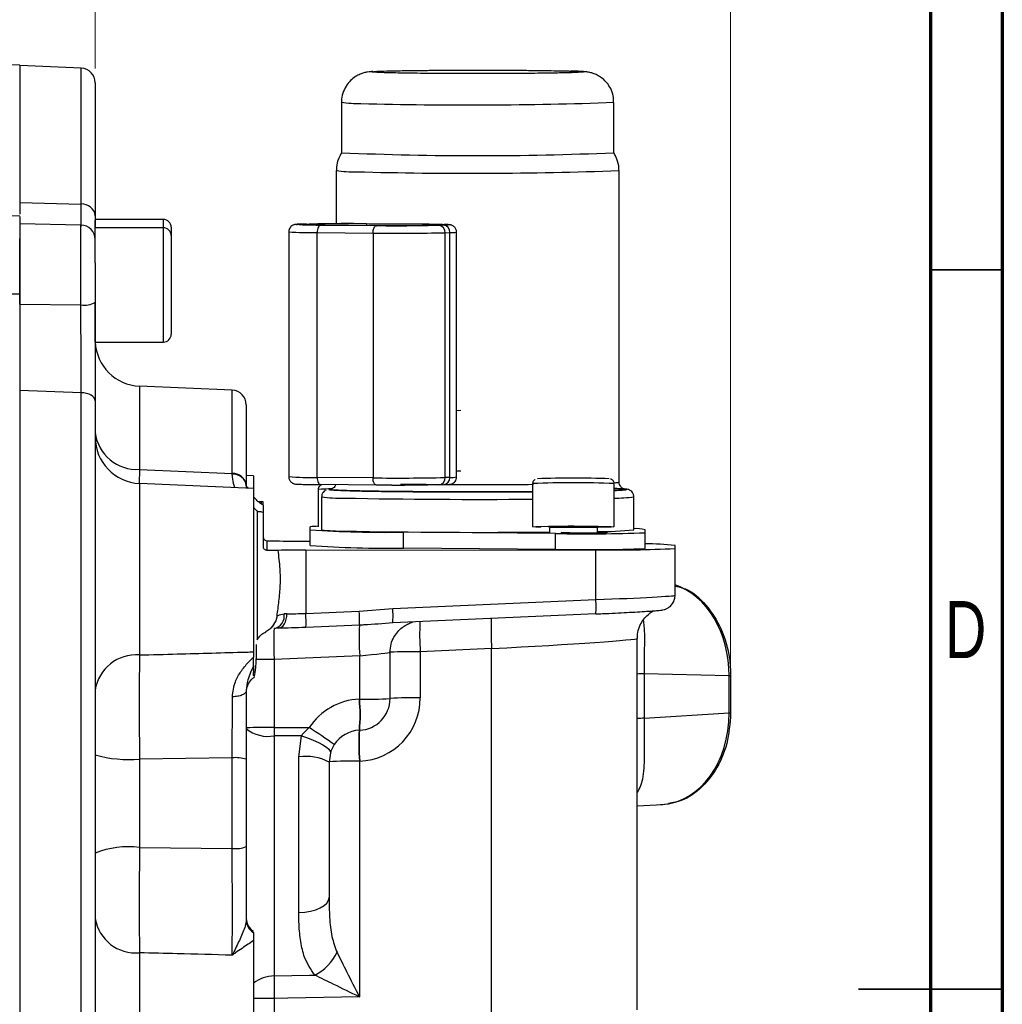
# Model space of a CAD drawing. Header units: inches. Extents: x 0.6 to 16.3, y 0.2 to 11.5.
# Tile 19 of 20: x 13.6 to 16.3, y 5.8 to 8.5. Entities that reach past the tile are written whole.
import ezdxf

# ---------------------------------------------------------------- set-up
doc = ezdxf.new("R2010")
doc.units = ezdxf.units.IN
doc.header["$MEASUREMENT"] = 0
doc.styles.add('SLDTEXTSTYLE0', font='TXT', dxfattribs={"width": 0.75})
doc.dimstyles.new('SLDDIMSTYLE0', dxfattribs={"dimtxt": 0.137795, "dimasz": 0.14, "dimexe": 0, "dimexo": 0.0625, "dimgap": 0.034449, "dimtad": 0, "dimdec": 1, "dimlfac": 1.5, "dimrnd": 1e-09, "dimzin": 12, "dimdsep": 46, "dimtxsty": 'SLDTEXTSTYLE0', "dimblk1": 'CLOSED', "dimblk2": 'CLOSED', "dimsah": 1, "dimcen": 0.09, "dimadec": 0, "dimazin": 3, "dimtfac": 1, "dimtdec": 1, "dimtofl": 0, "dimtmove": 0, "dimatfit": 3, "dimldrblk": 'CLOSED', "dimfxl": 0, "dimfrac": 2, "dimtolj": 1, "dimtzin": 12, "dimarcsym": 0})

# ---------------------------------------------------------------- blocks, each defined once
blk = doc.blocks.new('_Closed')
at = {"color": 0, "linetype": 'ByBlock', "lineweight": -2}
for p, q in [((-1, 0.166667), (0, 0)), ((-1, 0.166667), (-1, -0.166667)), ((0, 0), (-1, -0.166667)), ((0, 0), (-1, 0))]:
    blk.add_line(p, q, dxfattribs=at)
blk = doc.blocks.new('_D_2')
at = {"color": 7, "linetype": 'Continuous', "lineweight": 0}
for p, q in [((12.9039, 8.8767), (12.8619, 8.8767)), ((12.8619, 8.8767), (12.8619, 8.6579)), ((13.1075, 8.8767), (13.1495, 8.8767)), ((13.1495, 8.8767), (13.1495, 8.6579)), ((13.8563, 8.3657), (13.8563, 8.7176)), ((12.1399, 8.6782), (12.7411, 8.6782)), ((13.8563, 8.6782), (13.2703, 8.6782)), ((12.8619, 8.6579), (12.9039, 8.6579)), ((13.1495, 8.6579), (13.1075, 8.6579))]:
    blk.add_line(p, q, dxfattribs=at)
at = {"color": 7, "linetype": 'Continuous', "lineweight": 18, "xscale": 0.14, "yscale": 0.14, "rotation": 180.0000000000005}
blk.add_blockref('_Closed', (12.1399, 8.6782), dxfattribs=at)
at = {"color": 7, "linetype": 'Continuous', "lineweight": 18, "xscale": 0.14, "yscale": 0.14}
blk.add_blockref('_Closed', (13.8563, 8.6782), dxfattribs=at)
at = {"color": 7, "linetype": 'Continuous', "lineweight": 18, "char_height": 0.1378, "attachment_point": 1, "style": 'SLDTEXTSTYLE0'}
for s, insert in [('65', (12.9039, 8.8355)), ('2.6', (12.8785, 8.6294))]:
    blk.add_mtext(s, dxfattribs=dict(at, insert=insert))
blk = doc.blocks.new('_D_3')
at = {"color": 7, "linetype": 'Continuous', "lineweight": 0}
for p, q in [((13.845, 9.2554), (13.803, 9.2554)), ((13.803, 9.2554), (13.803, 9.0366)), ((14.1505, 9.2554), (14.1924, 9.2554)), ((14.1924, 9.2554), (14.1924, 9.0366)), ((15.5952, 6.7153), (15.5952, 9.0963)), ((12.1399, 9.0569), (13.6822, 9.0569)), ((15.5952, 9.0569), (14.3133, 9.0569)), ((13.803, 9.0366), (13.845, 9.0366)), ((14.1924, 9.0366), (14.1505, 9.0366))]:
    blk.add_line(p, q, dxfattribs=at)
at = {"color": 7, "linetype": 'Continuous', "lineweight": 18, "xscale": 0.14, "yscale": 0.14, "rotation": 180.0000000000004}
blk.add_blockref('_Closed', (12.1399, 9.0569), dxfattribs=at)
at = {"color": 7, "linetype": 'Continuous', "lineweight": 18, "xscale": 0.14, "yscale": 0.14}
blk.add_blockref('_Closed', (15.5952, 9.0569), dxfattribs=at)
at = {"color": 7, "linetype": 'Continuous', "lineweight": 18, "char_height": 0.1378, "attachment_point": 1, "style": 'SLDTEXTSTYLE0'}
for s, insert in [('132', (13.845, 9.2143)), ('5.2', (13.8705, 9.0081))]:
    blk.add_mtext(s, dxfattribs=dict(at, insert=insert))

msp = doc.modelspace()

# ---------------------------------------------------------------- linework, layer by layer
at = {"color": 7, "linetype": 'Continuous', "lineweight": 70}
for p, q in [((16.3386, 11.4961), (16.3386, 0.1969)), ((16.1417, 11.2992), (16.1417, 0.3937))]:
    msp.add_line(p, q, dxfattribs=at)
at = {"color": 7, "linetype": 'Continuous', "lineweight": 25}
for p, q in [((13.6497, 8.3743), (12.1399, 8.427)), ((13.818, 8.3663), (13.6496, 8.3737)), ((13.6496, 8.3737), (13.6496, 7.999)), ((15.1579, 8.3587), (15.1566, 8.3587)), ((13.8563, 8.3264), (13.8563, 7.9623)), ((14.5301, 8.273), (14.5301, 8.1351)), ((15.2757, 8.1351), (15.2757, 8.273)), ((14.5158, 8.0864), (14.5158, 7.9411)), ((15.2901, 7.2337), (15.2901, 8.0864)), ((13.6497, 7.9615), (12.1399, 8.0142)), ((13.6496, 7.999), (13.818, 7.9948)), ((14.0429, 7.9525), (13.8563, 7.9525)), ((13.8563, 7.9296), (13.8563, 7.9494)), ((13.8169, 7.9373), (13.6496, 7.9403)), ((14.0429, 7.9296), (13.8563, 7.9296)), ((13.8563, 7.8337), (13.8563, 7.9296)), ((14.0643, 7.9312), (14.0643, 7.9083)), ((14.4342, 7.9401), (14.4213, 7.9397)), ((14.4219, 7.9397), (14.4213, 7.9397)), ((14.4219, 7.9397), (14.4348, 7.9401)), ((14.4335, 7.9396), (14.4465, 7.94)), ((14.4342, 7.9401), (14.4348, 7.9401)), ((14.6259, 7.9355), (14.473, 7.9369)), ((14.4793, 7.9371), (14.6321, 7.9357)), ((14.5455, 7.9412), (14.5288, 7.9412)), ((14.5627, 7.9412), (14.5455, 7.9412)), ((14.5627, 7.9412), (14.6052, 7.941)), ((14.7517, 7.9394), (14.5989, 7.9408)), ((14.6052, 7.941), (14.7581, 7.9396)), ((14.7987, 7.9369), (14.7865, 7.9365)), ((14.8092, 7.9368), (14.7963, 7.9364)), ((14.8159, 7.937), (14.8092, 7.9368)), ((13.6496, 7.721), (13.6496, 7.9002)), ((14.0643, 7.9083), (14.0643, 7.6383)), ((14.3859, 7.9187), (14.3859, 7.2488)), ((14.4636, 7.9166), (14.6165, 7.9153)), ((14.4636, 7.2467), (14.4636, 7.9166)), ((14.6165, 7.9153), (14.6165, 7.2453)), ((14.8138, 7.9162), (14.8267, 7.9166)), ((14.8138, 7.2463), (14.8138, 7.9162)), ((14.8267, 7.2467), (14.8267, 7.9166)), ((14.8452, 7.2479), (14.8452, 7.9178)), ((13.8563, 7.8337), (13.8563, 7.7254)), ((12.1399, 7.7505), (13.6496, 7.7488)), ((13.6496, 7.721), (13.8169, 7.7188)), ((13.8563, 7.6169), (13.8563, 7.7266)), ((13.8563, 7.6169), (14.0429, 7.6169)), ((14.2313, 7.4853), (13.9774, 7.4964)), ((13.818, 7.4783), (13.6496, 7.4849)), ((13.6496, 7.4849), (13.6496, 5.2082)), ((13.818, 5.2149), (13.818, 7.4783)), ((13.8563, 7.4561), (13.8563, 5.2382)), ((14.2696, 7.4454), (14.2696, 7.2254)), ((13.8563, 7.3561), (13.8563, 7.3561)), ((13.8563, 7.3278), (13.8563, 7.3278)), ((13.9774, 7.2687), (14.2313, 7.2572)), ((14.2313, 7.2558), (14.2313, 7.2572)), ((14.2896, 7.2514), (14.2696, 7.2523)), ((14.2896, 7.2514), (14.2896, 7.2167)), ((14.2896, 7.2167), (13.9774, 7.2303)), ((14.2696, 7.2254), (14.2696, 7.2239)), ((14.2696, 7.2239), (14.2703, 7.2175)), ((14.2748, 7.2173), (14.2732, 7.2212)), ((14.6165, 7.2453), (14.4636, 7.2467)), ((14.6259, 7.2256), (14.473, 7.227)), ((14.6684, 7.2254), (14.6259, 7.2256)), ((14.6684, 7.2254), (14.6856, 7.2254)), ((14.6856, 7.2254), (14.7024, 7.2254)), ((14.7963, 7.2265), (14.7969, 7.2265)), ((14.7969, 7.2265), (14.8098, 7.2269)), ((14.8267, 7.2467), (14.8138, 7.2463)), ((15.0532, 7.2296), (15.0532, 7.1115)), ((15.2763, 7.1115), (15.2763, 7.2296)), ((14.2896, 7.2167), (14.2896, 6.7693)), ((14.4665, 7.2137), (14.4665, 7.1119)), ((14.4757, 7.1937), (14.4757, 7.1036)), ((14.5043, 7.2149), (14.496, 7.214)), ((14.4961, 7.214), (14.5043, 7.2149)), ((15.3302, 7.1036), (15.3302, 7.1937)), ((14.2996, 7.183), (14.3018, 7.1811)), ((14.3018, 7.1811), (14.3114, 7.1804)), ((14.3114, 7.1741), (14.3114, 7.1804)), ((14.3163, 7.1712), (14.3163, 7.1796)), ((14.3163, 7.1712), (14.3163, 7.1514)), ((14.2996, 7.1547), (14.2996, 6.8021)), ((14.3018, 7.1528), (14.2996, 7.1547)), ((14.3114, 7.1522), (14.3018, 7.1528)), ((14.3114, 7.1522), (14.3163, 7.1514)), ((14.3163, 7.1514), (14.3163, 7.0571)), ((14.4446, 7.1036), (14.4448, 7.1116)), ((14.4446, 7.0602), (14.4446, 7.1036)), ((15.1159, 7.0931), (14.6995, 7.0968)), ((14.6995, 7.0535), (14.6995, 7.0968)), ((15.0991, 7.1089), (15.0991, 7.096)), ((15.1159, 7.0498), (15.1159, 7.0931)), ((15.2304, 7.0947), (15.2304, 7.1089)), ((15.361, 7.0956), (15.361, 7.1033)), ((15.361, 7.0522), (15.361, 7.0956)), ((15.3613, 7.0602), (15.3613, 7.1036)), ((14.3263, 7.0734), (14.3263, 7.0471)), ((14.3263, 7.0734), (14.3501, 7.0734)), ((14.4325, 7.0721), (14.4446, 7.0721)), ((15.3613, 7.0602), (15.361, 7.06)), ((15.4429, 7.0523), (15.4429, 7.0602)), ((14.3568, 7.0471), (14.3263, 7.0471)), ((14.4325, 7.048), (15.2261, 7.0486)), ((14.4325, 7.048), (14.4325, 6.8744)), ((15.1159, 7.0498), (14.6995, 7.0535)), ((15.2261, 6.9124), (15.2261, 7.0486)), ((15.4429, 6.9239), (15.4429, 7.0523)), ((14.6704, 6.8877), (15.2261, 6.9124)), ((14.4325, 6.8744), (14.579, 6.8809)), ((14.579, 6.8809), (14.6704, 6.8877)), ((15.2261, 6.8731), (14.6704, 6.8484)), ((14.3539, 6.8677), (14.3501, 6.8543)), ((14.3316, 6.8294), (14.3229, 6.824)), ((14.5793, 6.8424), (14.4328, 6.8359)), ((14.666, 6.7905), (14.6675, 6.7906)), ((15.3396, 5.7895), (15.3396, 6.8061)), ((14.2896, 6.7693), (14.2896, 6.7546)), ((14.6629, 6.7675), (14.6629, 6.6415)), ((14.9411, 6.7782), (14.7458, 6.7696)), ((14.7458, 6.7696), (14.7458, 6.6435)), ((14.9411, 5.7758), (14.9411, 6.7782)), ((14.2896, 6.7317), (14.2896, 6.7546)), ((14.58, 6.7589), (14.3461, 6.7485)), ((14.3461, 6.7485), (14.3461, 6.5625)), ((14.58, 6.64), (14.58, 6.7589)), ((15.3584, 6.7093), (15.3584, 6.5877)), ((15.5908, 6.7037), (15.3584, 6.7093)), ((15.5908, 6.6024), (15.5908, 6.7037)), ((15.5952, 6.7038), (15.5952, 6.6759)), ((15.5952, 6.6759), (15.5952, 6.6759)), ((15.5952, 6.6759), (15.5952, 6.6025)), ((14.5791, 6.64), (14.58, 6.64)), ((15.3584, 6.5877), (15.5908, 6.6024)), ((15.5952, 6.6025), (15.5952, 6.6011)), ((15.5952, 6.6011), (15.5952, 6.6011)), ((14.3461, 6.5625), (14.3461, 6.5397)), ((14.5792, 6.5548), (14.5801, 6.5549)), ((14.3461, 6.5397), (14.3461, 5.8826)), ((14.4207, 6.5393), (14.3461, 6.5397)), ((14.4134, 6.4819), (14.4207, 6.5393)), ((14.4999, 6.493), (14.4963, 6.4679)), ((14.2313, 6.4795), (13.9774, 6.4761)), ((13.9774, 6.4761), (13.9774, 6.2344)), ((14.2313, 6.2314), (14.2313, 6.4795)), ((14.2696, 6.4757), (14.2696, 6.2365)), ((14.4134, 6.0564), (14.4134, 6.4819)), ((14.4963, 6.4679), (14.4963, 6.0974)), ((14.58, 6.4703), (14.5791, 6.4702)), ((14.5791, 6.4702), (14.5791, 5.8254)), ((15.3396, 6.3477), (15.4098, 6.3521)), ((15.4036, 6.3518), (15.4251, 6.3539)), ((13.9774, 6.2344), (14.2313, 6.2314)), ((14.2896, 5.9795), (14.2896, 5.4959)), ((14.3461, 5.8209), (14.3461, 5.7494))]:
    msp.add_line(p, q, dxfattribs=at)
at = {"color": 8, "linetype": 'Continuous', "lineweight": 25}
for p, q in [((13.818, 7.9948), (13.818, 8.3663)), ((14.0429, 7.9296), (14.0429, 7.9525)), ((13.8169, 7.7188), (13.8169, 7.9373)), ((14.0429, 7.6169), (14.0429, 7.9296)), ((14.4335, 7.9396), (14.4335, 7.9378)), ((14.4465, 7.9375), (14.4465, 7.94)), ((14.5989, 7.9408), (14.5989, 7.936)), ((14.7517, 7.9394), (14.7517, 7.9359)), ((13.9774, 7.4964), (13.9774, 7.2687)), ((14.2313, 7.2572), (14.2313, 7.4853)), ((14.8452, 7.4302), (14.8566, 7.4305)), ((13.9774, 7.2687), (13.9769, 7.2301)), ((14.8566, 7.2639), (14.8452, 7.2635)), ((13.9774, 7.2303), (13.9774, 6.7609)), ((14.2752, 7.2164), (14.2735, 7.2212)), ((13.9774, 5.9459), (13.9774, 5.4823))]:
    msp.add_line(p, q, dxfattribs=at)
at = {"color": 7, "linetype": 'Continuous', "lineweight": 35}
for p, q in [((16.1417, 7.815), (16.3386, 7.815)), ((16.3386, 5.8465), (15.9449, 5.8465)), ((16.1417, 5.8465), (16.3386, 5.8465))]:
    msp.add_line(p, q, dxfattribs=at)
at = {"color": 7, "linetype": 'Continuous', "lineweight": 25, "flags": 128}
for points in [[(14.4335, 7.9396), (14.4246, 7.9393), (14.42, 7.9389), (14.4197, 7.9386), (14.4239, 7.9382), (14.4324, 7.9379), (14.4447, 7.9375), (14.4606, 7.9373), (14.4793, 7.9371)], [(14.473, 7.9369), (14.4712, 7.9364), (14.4694, 7.9353), (14.4678, 7.9334), (14.4663, 7.9308), (14.4652, 7.9278), (14.4643, 7.9243), (14.4638, 7.9205), (14.4636, 7.9166)], [(14.6165, 7.9153), (14.6167, 7.9192), (14.6173, 7.9229), (14.6181, 7.9264), (14.6193, 7.9295), (14.6207, 7.932), (14.6223, 7.9339), (14.6241, 7.9351), (14.6259, 7.9355)], [(14.7987, 7.9369), (14.8069, 7.9372), (14.8109, 7.9376), (14.8107, 7.938), (14.8063, 7.9383), (14.7978, 7.9387), (14.7855, 7.939), (14.7699, 7.9392), (14.7517, 7.9394)], [(13.8563, 7.4561), (13.8555, 7.4603), (13.8534, 7.4644), (13.8499, 7.4681), (13.8451, 7.4715), (13.8394, 7.4742), (13.8328, 7.4763), (13.8255, 7.4777), (13.818, 7.4783)], [(14.4636, 7.2467), (14.4638, 7.2428), (14.4643, 7.2391), (14.4652, 7.2356), (14.4663, 7.2326), (14.4678, 7.2302), (14.4694, 7.2284), (14.4712, 7.2273), (14.473, 7.227)], [(14.6259, 7.2256), (14.6241, 7.226), (14.6223, 7.227), (14.6207, 7.2288), (14.6193, 7.2313), (14.6181, 7.2343), (14.6173, 7.2377), (14.6167, 7.2414), (14.6165, 7.2453)], [(15.0616, 7.1122), (15.0762, 7.1126), (15.0967, 7.113), (15.122, 7.1132), (15.1501, 7.1133), (15.1792, 7.1133), (15.2073, 7.1132), (15.2326, 7.113), (15.2532, 7.1126), (15.2678, 7.1122), (15.2753, 7.1118), (15.2753, 7.1113), (15.2678, 7.1108), (15.2533, 7.1104), (15.2327, 7.1101), (15.2139, 7.1099)], [(15.0754, 7.1104), (15.0617, 7.1108), (15.0542, 7.1113), (15.0541, 7.1118), (15.0616, 7.1122)], [(15.0965, 7.1116), (15.0966, 7.1116), (15.1017, 7.112)], [(15.1041, 7.1093), (15.0992, 7.1089), (15.0991, 7.1089)], [(15.1406, 7.095), (15.1328, 7.0954), (15.1317, 7.0956)], [(15.2304, 7.0964), (15.2338, 7.0964), (15.2481, 7.0961), (15.2559, 7.0957), (15.2563, 7.0954), (15.2492, 7.095), (15.2354, 7.0948), (15.2168, 7.0946), (15.1954, 7.0945), (15.1739, 7.0946), (15.1549, 7.0947), (15.1406, 7.095)], [(15.4408, 6.911), (15.4422, 6.9163), (15.4429, 6.9239)], [(14.3566, 6.8341), (14.3615, 6.8349), (14.3661, 6.8372), (14.3703, 6.8409), (14.374, 6.8458), (14.3769, 6.8518), (14.379, 6.8585), (14.3803, 6.8659), (14.3805, 6.8735)], [(14.3461, 6.5625), (14.383, 6.5623), (14.4419, 6.562)], [(14.4207, 6.5393), (14.4372, 6.534), (14.4529, 6.5281), (14.4671, 6.5218), (14.4793, 6.5154), (14.4891, 6.509), (14.4959, 6.503), (14.4996, 6.4976), (14.4999, 6.493)], [(14.4134, 6.0564), (14.4297, 6.0575), (14.4454, 6.06), (14.4597, 6.0639), (14.4722, 6.069), (14.4824, 6.0751), (14.49, 6.0821), (14.4947, 6.0896), (14.4963, 6.0974)], [(14.3461, 5.8826), (14.4427, 5.8846), (14.4569, 5.8849)], [(14.5791, 5.8254), (14.3837, 5.8216), (14.3461, 5.8209)]]:
    msp.add_lwpolyline(points, dxfattribs=at)
at = {"color": 7, "linetype": 'Continuous', "lineweight": 25}
for centre, radius, start, end in [((13.8163, 8.3264), 0.04, 360, 87.5), ((14.9029, 16.7154), 8.5883, 267.51209, 272.4878), ((14.5634, 8.4202), 0.3372, 261.8879, 271.2818), ((14.8783, 19.4831), 11.4042, 268.4553, 272.06916), ((13.82, 7.9584), 0.0365, 6.1591, 93.1225), ((14.0429, 7.9312), 0.0213, 0, 90), ((13.8163, 7.8973), 0.04, 360, 89), ((14.0429, 7.9083), 0.0213, 0, 90), ((14.5469, 2.9632), 4.9778, 89.4018, 91.1562), ((14.6844, 12.7998), 4.8644, 269.3839, 271.2024), ((14.7947, 7.9174), 0.0191, 356.5436, 85.3322), ((14.8077, 7.9177), 0.0191, 356.5436, 85.3322), ((14.6838, 14.3568), 6.4419, 269.40177, 271.15618), ((13.8264, 7.7825), 0.0644, 261.5813, 297.655), ((14.0429, 7.6383), 0.0213, 270, 0), ((13.9829, 7.623), 0.1267, 182.7317, 267.5), ((14.2296, 7.4454), 0.04, 360, 87.5), ((13.9702, 7.3833), 0.1147, 186.8228, 273.6034), ((13.9829, 7.3568), 0.1267, 180, 267.5), ((14.2336, 7.2211), 0.0362, 6.9236, 93.6747), ((14.2336, 7.2196), 0.0363, 6.7487, 93.5439), ((14.6838, 13.6869), 6.4419, 269.40177, 271.15618), ((15.1649, 4.794), 2.4508, 87.7048, 92.3017), ((14.4676, 6.9204), 0.1925, 90.3333, 96.8135), ((15.1621, 5.319), 1.7939, 87.7366, 91.9295), ((14.6533, 10.1537), 3.0573, 266.0859, 270.8669), ((14.5288, 7.4831), 0.3832, 262.0285, 271.15), ((14.9091, 26.5703), 19.4739, 268.90381, 270.55914), ((15.161, 5.2223), 1.8878, 87.896, 91.7288), ((15.197, 11.2856), 4.1933, 268.8918, 272.2422), ((15.2499, 7.7699), 0.6711, 268.3297, 276.8666), ((15.336, 7.0047), 0.1018, 75.7385, 93.2764), ((14.4155, 8.6338), 1.5618, 267.5986, 270.6226), ((14.6533, 10.1104), 3.0573, 266.0859, 270.8669), ((15.3649, 6.4041), 0.6608, 83.216, 90.3132), ((14.424, 4.4516), 2.5964, 89.814, 91.4836), ((15.197, 11.2423), 4.1933, 268.8918, 272.2422), ((15.2788, 10.2849), 3.2368, 269.0683, 272.9069), ((15.0068, 6.8928), 0.2203, 354.8821, 5.1179), ((14.339, 6.8675), 0.0348, 281.7881, 8.9612), ((14.095, 6.8523), 0.3382, 357.211, 3.7467), ((14.2415, 6.8588), 0.3382, 357.211, 3.7467), ((14.451, 6.8681), 0.2203, 354.8821, 5.1179), ((15.3112, 6.8067), 0.7327, 177.211, 183.7467), ((14.7257, 5.5322), 1.2376, 89.0683, 92.9069), ((13.9684, 6.648), 0.1133, 85.4342, 171.7586), ((15.5674, 7.8989), 1.1954, 271.1213, 271.3306), ((14.1038, 6.5974), 0.4772, 354.8821, 5.1179), ((14.6002, 7.8775), 1.2376, 269.0683, 272.9069), ((14.5763, 6.6415), 0.0867, 272.4959, 359.9963), ((14.1047, 6.5975), 0.4772, 354.8821, 5.1179), ((14.7257, 5.4061), 1.2376, 89.0683, 92.9069), ((15.5674, 7.7977), 1.1955, 271.1213, 271.3304), ((14.3275, 5.4203), 1.1424, 89.0683, 92.9069), ((14.3289, 6.6311), 0.093, 230.4247, 280.6792), ((13.3869, 4.921), 1.9509, 54.8353, 57.2651), ((13.9483, 6.8118), 0.3371, 254.1581, 274.9584), ((14.2405, 6.3777), 0.1022, 73.484, 95.1581), ((14.4329, 6.3448), 0.1385, 62.7609, 98.0991), ((14.559, 5.2328), 1.2376, 89.0683, 92.9069), ((13.9485, 5.982), 0.2541, 83.4726, 111.2893), ((14.2404, 6.3089), 0.078, 263.2934, 291.9376), ((13.9672, 6.0579), 0.1124, 189.2267, 275.1851), ((14.3096, 6.04), 0.04, 180, 240), ((14.3089, 6.0359), 0.0393, 180.1607, 240.5668), ((14.399, 6.0028), 0.1313, 296.1545, 334.9946)]:
    msp.add_arc(centre, radius, start, end, dxfattribs=at)
at = {"color": 8, "linetype": 'Continuous', "lineweight": 25}
for centre, radius, start, end in [((14.5755, 8.587), 0.3172, 261.7808, 271.3984), ((14.8802, 19.0636), 10.7978, 268.424, 272.09947), ((14.4478, 8.7538), 0.8374, 265.7652, 271.0817), ((14.8304, 8.0046), 0.0881, 267.6165, 279.6636), ((14.4478, 8.0853), 0.8388, 265.7707, 271.0784), ((14.8294, 7.3499), 0.1032, 268.5088, 278.7807), ((14.8789, 25.1282), 17.9008, 269.40182, 269.76116), ((14.7951, 7.2451), 0.0187, 275.5514, 3.6052), ((14.808, 7.2455), 0.0187, 275.5514, 3.6052), ((14.9028, 29.5372), 22.3099, 269.79602, 270.39154), ((15.1647, 4.7417), 2.4904, 87.4328, 92.5672), ((15.2783, 7.2791), 0.0469, 271.4261, 284.5314), ((14.4977, 6.8775), 0.3376, 88.8835, 95.3027), ((14.5263, 7.5314), 0.3415, 261.4699, 271.7105), ((15.2826, 7.5162), 0.326, 268.8917, 278.3897), ((14.9052, 26.3597), 19.1731, 268.89823, 270.44226), ((14.313, 6.8655), 0.0388, 309.9572, 343.2257), ((15.4616, 6.8184), 0.7175, 177.3382, 183.9037), ((15.6569, 6.8271), 0.7175, 177.3382, 183.9037), ((14.3455, 3.152), 3.5965, 89.9898, 90.8052), ((15.3613, 6.357), 0.3523, 90.4728, 93.5381), ((15.3613, 6.2354), 0.3523, 90.4728, 93.5381), ((15.1617, 6.5156), 0.5844, 176.1509, 184.4542), ((15.1636, 6.5157), 0.5853, 176.1605, 184.4495), ((14.3464, 5.7908), 0.0918, 90.19, 128.2494), ((14.3428, 2.6585), 3.1624, 89.9399, 90.9638)]:
    msp.add_arc(centre, radius, start, end, dxfattribs=at)
at = {"color": 7, "linetype": 'Continuous', "lineweight": 25}
for centre, major_axis, ratio, start_param, end_param in [((15.3968, 6.7064), (-0.0012, 0.2534), 0.765933, 4.69816, 6.036871), ((15.2163, 6.9158), (0.2267, 0.0082), 0.016481, 4.75543, 6.282593), ((14.4363, 6.876), (0.0867, 0.0055), 0.016435, 2.267853, 2.381558), ((14.3496, 6.747), (-0.0035, 0.0866), 0.039556, 6.266818, 7.835712), ((14.438, 6.836), (0.1267, 0.0055), 0.01647, 2.268182, 2.381887), ((14.5763, 6.76), (0.0867, 0.0076), 0.016377, 4.754592, 6.281755), ((14.5867, 6.4669), (0.1335, 0.1107), 0.999267, 0.922605, 1.867855), ((14.5725, 6.6434), (0.1335, 0.1107), 0.999267, 4.064198, 5.591361), ((15.3968, 6.6051), (-0.0088, 0.2532), 0.765616, 3.163554, 4.67532), ((14.5829, 6.4683), (0.0641, 0.0584), 0.998554, 0.876499, 1.821749)]:
    msp.add_ellipse(centre, major_axis=major_axis, ratio=ratio, start_param=start_param, end_param=end_param, dxfattribs=at)
at = {"color": 8, "linetype": 'Continuous', "lineweight": 25}
msp.add_ellipse((14.9229, 6.7842), major_axis=(0.4167, 0.022), ratio=0.016456, start_param=4.755154, end_param=6.282442, dxfattribs=at)
at = {"color": 7, "linetype": 'Continuous', "lineweight": 25}
for points, knots in [([(14.6156, 8.3573), (14.6136, 8.3571), (14.6092, 8.3568), (14.603, 8.3561), (14.5924, 8.3541), (14.5805, 8.3501), (14.5677, 8.3434), (14.5542, 8.3327), (14.5419, 8.3175), (14.5334, 8.2984), (14.5294, 8.2827), (14.5304, 8.2742), (14.5305, 8.273)], [0, 0, 0, 0, 0.1193224, 0.2540004, 0.3388881, 0.409687, 0.498704, 0.6034432, 0.7185007, 0.8457907, 0.9784762, 1, 1, 1, 1]), ([(14.6228, 8.3575), (14.6242, 8.3576), (14.6296, 8.3581), (14.6535, 8.3589), (14.6878, 8.3596), (14.7233, 8.3601), (14.7484, 8.3604), (14.7697, 8.3606), (14.7859, 8.3607), (14.8026, 8.3609), (14.8184, 8.3609), (14.8332, 8.361), (14.8468, 8.3611), (14.8606, 8.3611), (14.8744, 8.3611), (14.8839, 8.3611), (14.8901, 8.3611), (14.9025, 8.3612), (14.9243, 8.3611), (14.9479, 8.3611), (14.9639, 8.361), (14.9738, 8.361), (14.9808, 8.361), (14.9889, 8.3609), (14.9969, 8.3609), (15.0059, 8.3608), (15.0269, 8.3607), (15.058, 8.3604), (15.0965, 8.3599), (15.1277, 8.3594), (15.1437, 8.359), (15.1512, 8.3588)], [0, 0, 0, 0, 0.033339, 0.128187, 0.229002, 0.281749, 0.335994, 0.362293, 0.388592, 0.414833, 0.441171, 0.46158, 0.48199, 0.502395, 0.522797, 0.543199, 0.54398, 0.550152, 0.597328, 0.639415, 0.654204, 0.668992, 0.683781, 0.686112, 0.705925, 0.720467, 0.728126, 0.805153, 0.872672, 0.940063, 1, 1, 1, 1]), ([(15.1871, 8.3556), (15.1846, 8.3554), (15.1785, 8.3548), (15.1526, 8.3539), (15.118, 8.3531), (15.0826, 8.3526), (15.0575, 8.3523), (15.0362, 8.3521), (15.02, 8.352), (15.0033, 8.3519), (14.9875, 8.3518), (14.9727, 8.3517), (14.959, 8.3517), (14.9453, 8.3516), (14.9314, 8.3516), (14.9219, 8.3516), (14.9157, 8.3516), (14.9034, 8.3516), (14.8815, 8.3516), (14.858, 8.3516), (14.8419, 8.3517), (14.8321, 8.3517), (14.825, 8.3518), (14.8169, 8.3518), (14.809, 8.3519), (14.8, 8.3519), (14.7789, 8.352), (14.7479, 8.3523), (14.7093, 8.3528), (14.6781, 8.3533), (14.6622, 8.3537), (14.6547, 8.3539)], [0, 0, 0, 0, 0.060461, 0.152648, 0.250634, 0.301901, 0.354624, 0.380185, 0.405747, 0.431251, 0.45685, 0.476687, 0.496523, 0.516357, 0.536186, 0.556015, 0.556775, 0.562773, 0.608626, 0.649532, 0.663906, 0.678279, 0.692653, 0.694919, 0.714176, 0.72831, 0.735754, 0.81062, 0.876244, 0.941744, 1, 1, 1, 1]), ([(15.275, 8.2731), (15.2749, 8.279), (15.2748, 8.2919), (15.2678, 8.3101), (15.2577, 8.3259), (15.2457, 8.3378), (15.2335, 8.346), (15.2221, 8.3513), (15.2128, 8.3541), (15.2059, 8.3556), (15.2001, 8.3564), (15.1938, 8.3571), (15.1844, 8.3577), (15.1728, 8.3582), (15.1615, 8.3586), (15.1579, 8.3587)], [0, 0, 0, 0, 0.071076, 0.156405, 0.231751, 0.299296, 0.359538, 0.412051, 0.456526, 0.495417, 0.540958, 0.61205, 0.735645, 0.916152, 1, 1, 1, 1]), ([(14.531, 8.1356), (14.5281, 8.1304), (14.5211, 8.1179), (14.5163, 8.1008), (14.5164, 8.0894), (14.5164, 8.0864)], [0, 0, 0, 0, 0.341679, 0.826225, 1, 1, 1, 1]), ([(15.2895, 8.0864), (15.2896, 8.0886), (15.2898, 8.0993), (15.2852, 8.1165), (15.2782, 8.1298), (15.2751, 8.1356)], [0, 0, 0, 0, 0.129429, 0.62013, 1, 1, 1, 1]), ([(13.6496, 8.0166), (13.6496, 8.0056), (13.6496, 7.9842), (13.6496, 7.9728), (13.6496, 7.9672)], [0, 0, 0, 0, 0.510071, 1, 1, 1, 1]), ([(13.6496, 7.999), (13.6496, 7.9883), (13.6496, 7.9759), (13.6496, 7.9683), (13.6496, 7.9672)], [0, 0, 0, 0, 0.857868, 1, 1, 1, 1]), ([(13.6496, 7.9603), (13.6496, 7.9605), (13.6496, 7.9615), (13.6496, 7.9527), (13.6496, 7.9346), (13.6496, 7.9075), (13.6496, 7.8735), (13.6496, 7.8343), (13.6496, 7.7919), (13.6496, 7.7631), (13.6496, 7.7488)], [0, 0, 0, 0, 0.057819, 0.192416, 0.327014, 0.461611, 0.596208, 0.730805, 0.865403, 1, 1, 1, 1]), ([(13.8563, 7.9623), (13.8563, 7.9594), (13.8563, 7.9483), (13.8563, 7.9397), (13.8563, 7.9334)], [0, 0, 0, 0, 0.258933, 1, 1, 1, 1]), ([(14.4213, 7.9397), (14.4188, 7.9397), (14.414, 7.9395), (14.4092, 7.9393), (14.4056, 7.939), (14.4035, 7.9388), (14.3998, 7.9379), (14.3968, 7.9367), (14.3935, 7.9346), (14.3897, 7.9309), (14.3865, 7.9254), (14.3863, 7.9211), (14.3862, 7.919)], [0, 0, 0, 0, 0.184848, 0.361963, 0.516351, 0.651346, 0.704007, 0.740827, 0.783855, 0.84724, 0.929714, 1, 1, 1, 1]), ([(14.473, 7.9369), (14.4588, 7.937), (14.4323, 7.9373), (14.4201, 7.9378), (14.4144, 7.938)], [0, 0, 0, 0, 0.538346, 1, 1, 1, 1]), ([(14.4348, 7.9401), (14.4439, 7.9403), (14.4579, 7.9407), (14.4857, 7.941), (14.5074, 7.9411), (14.5223, 7.9412), (14.5288, 7.9412)], [0, 0, 0, 0, 0.400244, 0.615353, 0.834919, 1, 1, 1, 1]), ([(14.7963, 7.9364), (14.7872, 7.9362), (14.7732, 7.9358), (14.7455, 7.9355), (14.7217, 7.9354), (14.6963, 7.9353), (14.6632, 7.9353), (14.6406, 7.9354), (14.6259, 7.9355)], [0, 0, 0, 0, 0.2396902, 0.3685105, 0.5, 0.6314895, 0.7603098, 1, 1, 1, 1]), ([(14.8449, 7.9175), (14.845, 7.918), (14.8455, 7.921), (14.8435, 7.9266), (14.8396, 7.9322), (14.8351, 7.9353), (14.8314, 7.9369), (14.827, 7.938), (14.8247, 7.9381), (14.8197, 7.9385), (14.8142, 7.9386), (14.8112, 7.9387)], [0, 0, 0, 0, 0.018359, 0.110448, 0.203331, 0.267405, 0.312637, 0.368623, 0.548352, 0.754139, 1, 1, 1, 1]), ([(13.6496, 7.7488), (13.6496, 7.7283), (13.6496, 7.6874), (13.6496, 7.6263), (13.6496, 7.5676), (13.6496, 7.5327), (13.6496, 7.5153)], [0, 0, 0, 0, 0.25, 0.5, 0.75, 1, 1, 1, 1]), ([(13.6496, 7.721), (13.6496, 7.7026), (13.6496, 7.6653), (13.6496, 7.6092), (13.6496, 7.5545), (13.6496, 7.5135), (13.6496, 7.4912), (13.6496, 7.4849)], [0, 0, 0, 0, 0.224192, 0.454881, 0.679075, 0.909781, 1, 1, 1, 1]), ([(13.818, 7.4783), (13.8179, 7.496), (13.8178, 7.5322), (13.8176, 7.5906), (13.8173, 7.649), (13.8171, 7.6912), (13.817, 7.7144), (13.8169, 7.7188)], [0, 0, 0, 0, 0.245568, 0.500116, 0.720271, 0.946794, 1, 1, 1, 1]), ([(13.8563, 7.7254), (13.8563, 7.7205), (13.8563, 7.6952), (13.8563, 7.648), (13.8563, 7.5833), (13.8563, 7.5174), (13.8563, 7.4768), (13.8563, 7.4561)], [0, 0, 0, 0, 0.053201, 0.273346, 0.499857, 0.74544, 1, 1, 1, 1]), ([(14.3862, 7.2491), (14.3861, 7.2486), (14.3856, 7.2456), (14.3876, 7.24), (14.3915, 7.2344), (14.396, 7.2312), (14.3997, 7.2297), (14.4041, 7.2286), (14.4063, 7.2285), (14.4118, 7.2281), (14.4208, 7.2278), (14.4351, 7.2275), (14.453, 7.2272), (14.4671, 7.227), (14.4749, 7.227), (14.4761, 7.227)], [0, 0, 0, 0, 0.0093628, 0.0563276, 0.1036974, 0.1363747, 0.1594424, 0.187995, 0.2796556, 0.3846056, 0.5254359, 0.6858715, 0.8419125, 0.9757788, 1, 1, 1, 1]), ([(14.8098, 7.2269), (14.8123, 7.2269), (14.8171, 7.2271), (14.8219, 7.2273), (14.8255, 7.2276), (14.8276, 7.2278), (14.8313, 7.2287), (14.8343, 7.2299), (14.8376, 7.232), (14.8414, 7.2357), (14.8446, 7.2412), (14.8448, 7.2455), (14.8449, 7.2475)], [0, 0, 0, 0, 0.184889, 0.362044, 0.516466, 0.651492, 0.704164, 0.740992, 0.78403, 0.847429, 0.929921, 1, 1, 1, 1]), ([(14.4736, 7.2254), (14.4727, 7.2248), (14.4707, 7.2236), (14.4682, 7.2205), (14.4666, 7.2169), (14.4667, 7.2145), (14.4667, 7.2137)], [0, 0, 0, 0, 0.229947, 0.513695, 0.831539, 1, 1, 1, 1]), ([(14.5141, 7.2266), (14.5134, 7.2248), (14.5119, 7.2212), (14.5078, 7.2176), (14.5045, 7.2158), (14.5039, 7.2156), (14.5037, 7.2156)], [0, 0, 0, 0, 0.26449, 0.537899, 0.81691, 1, 1, 1, 1]), ([(14.7963, 7.2265), (14.7872, 7.2263), (14.7732, 7.2259), (14.7454, 7.2256), (14.7237, 7.2255), (14.7088, 7.2254), (14.7024, 7.2254)], [0, 0, 0, 0, 0.400244, 0.615353, 0.834919, 1, 1, 1, 1]), ([(15.0603, 7.2413), (15.0594, 7.2408), (15.0574, 7.2396), (15.0548, 7.2364), (15.0532, 7.2328), (15.0534, 7.2304), (15.0534, 7.2296)], [0, 0, 0, 0, 0.229947, 0.513695, 0.831539, 1, 1, 1, 1]), ([(15.2761, 7.2296), (15.2761, 7.2306), (15.2762, 7.2329), (15.2747, 7.2363), (15.2724, 7.2391), (15.2701, 7.2409), (15.268, 7.2419), (15.2671, 7.2422), (15.2667, 7.2423)], [0, 0, 0, 0, 0.152789, 0.389469, 0.583271, 0.749415, 0.889107, 1, 1, 1, 1]), ([(15.3047, 7.2147), (15.3047, 7.2147), (15.3047, 7.2147), (15.3026, 7.2152), (15.299, 7.217), (15.2952, 7.2201), (15.292, 7.2247), (15.29, 7.2295), (15.2903, 7.2327), (15.2904, 7.2335)], [0, 0, 0, 0, 0.255361, 0.451428, 0.588218, 0.689368, 0.805493, 0.949635, 1, 1, 1, 1]), ([(14.2996, 7.183), (14.2981, 7.1844), (14.2942, 7.188), (14.2907, 7.1921), (14.2899, 7.1932), (14.2896, 7.1936)], [0, 0, 0, 0, 0.253985, 0.683754, 1, 1, 1, 1]), ([(14.4887, 7.2126), (14.4876, 7.2121), (14.4856, 7.2113), (14.4814, 7.2081), (14.4779, 7.2034), (14.4757, 7.1982), (14.476, 7.1948), (14.4761, 7.1936)], [0, 0, 0, 0, 0.251999, 0.445387, 0.643532, 0.884825, 1, 1, 1, 1]), ([(14.5537, 7.2103), (14.5676, 7.2099), (14.5962, 7.2092), (14.6547, 7.2083), (14.7245, 7.2076), (14.8034, 7.2072), (14.8728, 7.207), (14.9283, 7.207), (14.9815, 7.2071), (15.0244, 7.2073), (15.0506, 7.2075), (15.0532, 7.2075)], [0, 0, 0, 0, 0.12985, 0.267479, 0.410829, 0.557221, 0.703613, 0.775368, 0.847147, 0.984775, 1, 1, 1, 1]), ([(15.0532, 7.2075), (15.0506, 7.2075), (15.0243, 7.2073), (14.9681, 7.2071), (14.8865, 7.207), (14.8034, 7.2072), (14.7375, 7.2076), (14.6888, 7.208), (14.6446, 7.2085), (14.5963, 7.2092), (14.5676, 7.2099), (14.5537, 7.2103)], [0, 0, 0, 0, 0.01528, 0.152901, 0.296243, 0.442627, 0.58901, 0.660761, 0.732536, 0.870157, 1, 1, 1, 1]), ([(15.2763, 7.2111), (15.2844, 7.2114), (15.3033, 7.2122), (15.3075, 7.213), (15.3098, 7.2135)], [0, 0, 0, 0, 0.431006, 1, 1, 1, 1]), ([(15.3098, 7.2135), (15.3074, 7.213), (15.3033, 7.2122), (15.2844, 7.2114), (15.2763, 7.2111)], [0, 0, 0, 0, 0.56981, 1, 1, 1, 1]), ([(15.3298, 7.1938), (15.3298, 7.1953), (15.3299, 7.1996), (15.3268, 7.2055), (15.3221, 7.2102), (15.3168, 7.213), (15.3127, 7.2139), (15.3096, 7.2145), (15.3061, 7.2147), (15.3045, 7.2149)], [0, 0, 0, 0, 0.052347, 0.148206, 0.224636, 0.307341, 0.463558, 0.744261, 1, 1, 1, 1]), ([(14.3018, 7.1811), (14.3032, 7.18), (14.3063, 7.1775), (14.3095, 7.1753), (14.3114, 7.1741)], [0, 0, 0, 0, 0.432273, 1, 1, 1, 1]), ([(14.3163, 7.1796), (14.3161, 7.1797), (14.3145, 7.1801), (14.3129, 7.1803), (14.3114, 7.1804)], [0, 0, 0, 0, 0.087152, 1, 1, 1, 1]), ([(14.3163, 7.1712), (14.3162, 7.1712), (14.3143, 7.1722), (14.3128, 7.1732), (14.3114, 7.1741)], [0, 0, 0, 0, 0.049286, 1, 1, 1, 1]), ([(14.2896, 7.1645), (14.2898, 7.1643), (14.2903, 7.1637), (14.2935, 7.1602), (14.2977, 7.1564), (14.2996, 7.1547)], [0, 0, 0, 0, 0.235891, 0.664421, 1, 1, 1, 1]), ([(14.3163, 7.0834), (14.3164, 7.0822), (14.3166, 7.0799), (14.3185, 7.0768), (14.3212, 7.0745), (14.324, 7.0735), (14.3257, 7.0734), (14.3263, 7.0734)], [0, 0, 0, 0, 0.229504, 0.45928, 0.681342, 0.892477, 1, 1, 1, 1]), ([(14.3263, 7.0471), (14.3252, 7.0472), (14.323, 7.0474), (14.3201, 7.049), (14.3178, 7.0514), (14.3165, 7.0542), (14.3163, 7.0562), (14.3163, 7.0571)], [0, 0, 0, 0, 0.202146, 0.404171, 0.609672, 0.823738, 1, 1, 1, 1]), ([(14.3539, 6.8677), (14.3557, 6.8811), (14.3594, 6.9082), (14.3635, 6.9518), (14.3629, 6.9992), (14.3589, 7.0304), (14.3568, 7.0471)], [0, 0, 0, 0, 0.232028, 0.470172, 0.716724, 1, 1, 1, 1]), ([(15.4429, 6.9495), (15.4526, 6.9474), (15.4838, 6.9405), (15.5297, 6.8997), (15.5721, 6.8338), (15.5926, 6.7639), (15.5945, 6.7197), (15.5952, 6.7038)], [0, 0, 0, 0, 0.11211, 0.361487, 0.610906, 0.860387, 1, 1, 1, 1]), ([(15.2262, 6.8731), (15.2323, 6.8734), (15.2502, 6.8742), (15.2793, 6.8756), (15.3117, 6.8772), (15.3409, 6.8788), (15.3658, 6.8803), (15.3856, 6.8817), (15.3989, 6.8828), (15.4057, 6.8837), (15.4108, 6.8844), (15.4175, 6.8864), (15.4248, 6.8899), (15.4329, 6.8968), (15.4388, 6.9044), (15.44, 6.9099), (15.4403, 6.9112)], [0, 0, 0, 0, 0.058439, 0.169956, 0.28162, 0.393368, 0.505306, 0.617701, 0.731396, 0.819691, 0.865708, 0.885642, 0.911758, 0.946967, 0.987306, 1, 1, 1, 1]), ([(14.3539, 6.8677), (14.3549, 6.8682), (14.3592, 6.8703), (14.3673, 6.8718), (14.3734, 6.873)], [0, 0, 0, 0, 0.246012, 1, 1, 1, 1]), ([(14.3805, 6.8735), (14.3886, 6.8736), (14.4043, 6.8737), (14.4232, 6.8742), (14.4325, 6.8744)], [0, 0, 0, 0, 0.513147, 1, 1, 1, 1]), ([(15.3403, 6.8057), (15.3403, 6.8114), (15.3403, 6.8243), (15.3469, 6.8425), (15.3567, 6.8589), (15.3683, 6.871), (15.378, 6.8784), (15.3831, 6.881), (15.3844, 6.8817)], [0, 0, 0, 0, 0.181506, 0.407375, 0.608161, 0.788628, 0.949215, 1, 1, 1, 1]), ([(14.3501, 6.8543), (14.3462, 6.847), (14.3412, 6.8378), (14.3333, 6.8309), (14.3316, 6.8294)], [0, 0, 0, 0, 0.790499, 1, 1, 1, 1]), ([(14.6704, 6.8484), (14.6441, 6.8464), (14.614, 6.8441), (14.5833, 6.8426), (14.5793, 6.8424)], [0, 0, 0, 0, 0.870006, 1, 1, 1, 1]), ([(14.6629, 6.7675), (14.6635, 6.7753), (14.6647, 6.7899), (14.6728, 6.8092), (14.6834, 6.8243), (14.6953, 6.8356), (14.7072, 6.8435), (14.7173, 6.8482), (14.7226, 6.8497), (14.7244, 6.8502)], [0, 0, 0, 0, 0.208666, 0.392059, 0.555765, 0.70249, 0.832266, 0.942763, 1, 1, 1, 1]), ([(14.2996, 6.8021), (14.3017, 6.8056), (14.3061, 6.8131), (14.3152, 6.8201), (14.3214, 6.8232), (14.3229, 6.824)], [0, 0, 0, 0, 0.401517, 0.850199, 1, 1, 1, 1]), ([(14.4328, 6.8359), (14.4194, 6.8355), (14.3928, 6.8348), (14.3686, 6.8343), (14.3566, 6.8341)], [0, 0, 0, 0, 0.500637, 1, 1, 1, 1]), ([(14.297, 6.7893), (14.2969, 6.7844), (14.2968, 6.7593), (14.2947, 6.7218), (14.2927, 6.709), (14.2917, 6.7026)], [0, 0, 0, 0, 0.1099027, 0.5548217, 1, 1, 1, 1]), ([(13.9774, 6.7609), (14.0118, 6.7618), (14.1092, 6.7644), (14.2133, 6.7673), (14.2829, 6.7692), (14.2896, 6.7693)], [0, 0, 0, 0, 0.3309, 0.935937, 1, 1, 1, 1]), ([(13.9774, 6.7609), (13.9772, 6.7384), (13.9768, 6.7029), (13.9767, 6.6414), (13.9767, 6.5885), (13.977, 6.5325), (13.9772, 6.4951), (13.9774, 6.4761)], [0, 0, 0, 0, 0.297372, 0.470528, 0.648701, 0.821843, 1, 1, 1, 1]), ([(14.2316, 6.6464), (14.2334, 6.6605), (14.2367, 6.6857), (14.2547, 6.7162), (14.2721, 6.7381), (14.2847, 6.75), (14.2896, 6.7546)], [0, 0, 0, 0, 0.323398, 0.574638, 0.833154, 1, 1, 1, 1]), ([(14.2896, 6.7317), (14.2839, 6.7192), (14.2746, 6.6983), (14.2696, 6.6733), (14.2696, 6.6626), (14.2696, 6.6626)], [0, 0, 0, 0, 0.604784, 0.999985, 1, 1, 1, 1]), ([(14.2896, 6.7317), (14.2896, 6.7292), (14.2896, 6.722), (14.2896, 6.7167), (14.2896, 6.7132)], [0, 0, 0, 0, 0.353897, 1, 1, 1, 1]), ([(14.291, 6.7034), (14.2905, 6.7026), (14.2896, 6.7013), (14.2896, 6.7099), (14.2896, 6.7132)], [0, 0, 0, 0, 0.614158, 1, 1, 1, 1]), ([(14.2696, 6.6557), (14.2699, 6.6603), (14.2705, 6.6695), (14.2763, 6.6834), (14.2838, 6.6945), (14.2904, 6.6994), (14.2927, 6.7011)], [0, 0, 0, 0, 0.285757, 0.569944, 0.84642, 1, 1, 1, 1]), ([(14.2696, 6.6626), (14.2696, 6.6421), (14.2696, 6.6024), (14.2696, 6.5389), (14.2696, 6.497), (14.2696, 6.4757)], [0, 0, 0, 0, 0.34265, 0.666628, 1, 1, 1, 1]), ([(14.2313, 6.4795), (14.2314, 6.4979), (14.2315, 6.5354), (14.2315, 6.5921), (14.2316, 6.6281), (14.2316, 6.6464)], [0, 0, 0, 0, 0.323955, 0.657307, 1, 1, 1, 1]), ([(15.5952, 6.6011), (15.593, 6.5731), (15.5886, 6.5168), (15.5553, 6.4418), (15.5061, 6.3856), (15.4593, 6.359), (15.4314, 6.3556), (15.4251, 6.3548)], [0, 0, 0, 0, 0.230078, 0.464095, 0.698075, 0.931997, 1, 1, 1, 1]), ([(14.4207, 6.5393), (14.4217, 6.5408), (14.4272, 6.5495), (14.4353, 6.5564), (14.4419, 6.562)], [0, 0, 0, 0, 0.179004, 1, 1, 1, 1]), ([(14.5105, 6.5158), (14.5077, 6.511), (14.5042, 6.5049), (14.5013, 6.4973), (14.5004, 6.4945), (14.4999, 6.493)], [0, 0, 0, 0, 0.633173, 0.795927, 1, 1, 1, 1]), ([(13.9774, 6.2344), (13.9772, 6.2026), (13.9768, 6.1522), (13.9767, 6.0848), (13.9767, 6.0335), (13.977, 5.9858), (13.9772, 5.9593), (13.9774, 5.9459)], [0, 0, 0, 0, 0.297372, 0.470528, 0.648701, 0.821843, 1, 1, 1, 1]), ([(14.2313, 5.9394), (14.2314, 5.9509), (14.2315, 5.9741), (14.2315, 6.0168), (14.2316, 6.0654), (14.2315, 6.1302), (14.2314, 6.1871), (14.2313, 6.2242), (14.2313, 6.2314)], [0, 0, 0, 0, 0.154012, 0.308024, 0.481128, 0.654233, 0.933047, 1, 1, 1, 1]), ([(14.2696, 6.2365), (14.2696, 6.2159), (14.2696, 6.1741), (14.2696, 6.1055), (14.2696, 6.0607), (14.2696, 6.0358)], [0, 0, 0, 0, 0.301844, 0.612439, 1, 1, 1, 1]), ([(14.4963, 6.0974), (14.4965, 6.0792), (14.4971, 6.0427), (14.5017, 5.9915), (14.5128, 5.9613), (14.518, 5.9473)], [0, 0, 0, 0, 0.345836, 0.695754, 1, 1, 1, 1]), ([(14.2696, 6.0358), (14.2688, 6.0304), (14.2665, 6.015), (14.2529, 5.9843), (14.2403, 5.9574), (14.2329, 5.9425), (14.2314, 5.9394), (14.2313, 5.9394)], [0, 0, 0, 0, 0.191835, 0.546813, 0.907396, 0.997257, 1, 1, 1, 1]), ([(14.4569, 5.8849), (14.4465, 5.9005), (14.4284, 5.9279), (14.418, 5.9763), (14.4138, 6.0177), (14.4135, 6.0454), (14.4134, 6.0564)], [0, 0, 0, 0, 0.330495, 0.578662, 0.832048, 1, 1, 1, 1]), ([(14.2896, 6.0016), (14.2896, 5.9988), (14.2896, 5.9931), (14.2896, 5.984), (14.2896, 5.9795)], [0, 0, 0, 0, 0.494356, 1, 1, 1, 1]), ([(14.2896, 5.9795), (14.2847, 5.9761), (14.2703, 5.9663), (14.2493, 5.9525), (14.2344, 5.9417), (14.2314, 5.9394), (14.2313, 5.9394)], [0, 0, 0, 0, 0.292718, 0.857061, 0.996407, 1, 1, 1, 1]), ([(14.2313, 5.9394), (14.1811, 5.9407), (14.0965, 5.9429), (14.0118, 5.945), (13.9774, 5.9459)], [0, 0, 0, 0, 0.593189, 1, 1, 1, 1]), ([(14.518, 5.9473), (14.5266, 5.9299), (14.5459, 5.8909), (14.5673, 5.8487), (14.5791, 5.8255), (14.5791, 5.8254)], [0, 0, 0, 0, 0.444283, 0.99693, 1, 1, 1, 1]), ([(14.3461, 5.8826), (14.346, 5.88), (14.3458, 5.8705), (14.3457, 5.85), (14.346, 5.8306), (14.3461, 5.8209)], [0, 0, 0, 0, 0.158129, 0.579076, 1, 1, 1, 1]), ([(14.5791, 5.8254), (14.579, 5.8254), (14.5556, 5.8368), (14.5131, 5.8575), (14.4742, 5.8764), (14.4569, 5.8849)], [0, 0, 0, 0, 0.00307, 0.555714, 1, 1, 1, 1])]:
    msp.add_open_spline(points, degree=3, knots=knots, dxfattribs=at)
at = {"color": 8, "linetype": 'Continuous', "lineweight": 25}
for points, knots in [([(14.6547, 8.3539), (14.6502, 8.354), (14.6417, 8.3543), (14.631, 8.3547), (14.6219, 8.3552), (14.6154, 8.3557), (14.6129, 8.3563), (14.6138, 8.3569), (14.6197, 8.3573), (14.6228, 8.3575)], [0, 0, 0, 0, 0.122133, 0.231189, 0.366297, 0.52102, 0.675742, 0.830464, 1, 1, 1, 1]), ([(15.1512, 8.3588), (15.1557, 8.3587), (15.1642, 8.3584), (15.1748, 8.358), (15.1839, 8.3576), (15.1905, 8.357), (15.1928, 8.3565), (15.1926, 8.356), (15.1885, 8.3557), (15.1871, 8.3556)], [0, 0, 0, 0, 0.133937, 0.253532, 0.401697, 0.571372, 0.741047, 0.910722, 1, 1, 1, 1]), ([(13.8172, 7.9338), (13.8172, 7.9334), (13.8174, 7.9318), (13.8176, 7.9405), (13.8178, 7.9588), (13.8179, 7.9788), (13.818, 7.9922), (13.818, 7.9948)], [0, 0, 0, 0, 0.083032, 0.392003, 0.65983, 0.935444, 1, 1, 1, 1]), ([(14.5288, 7.9412), (14.5308, 7.9412), (14.5412, 7.9412), (14.5531, 7.9412), (14.5619, 7.9412), (14.5627, 7.9412)], [0, 0, 0, 0, 0.187122, 0.925875, 1, 1, 1, 1]), ([(14.8071, 7.9388), (14.812, 7.9387), (14.822, 7.9384), (14.8263, 7.9378), (14.8243, 7.9373), (14.8178, 7.9371), (14.8159, 7.937)], [0, 0, 0, 0, 0.284378, 0.578787, 0.873196, 1, 1, 1, 1]), ([(14.2385, 7.2189), (14.2371, 7.2225), (14.2331, 7.2323), (14.232, 7.2467), (14.2313, 7.2558)], [0, 0, 0, 0, 0.362498, 1, 1, 1, 1]), ([(14.496, 7.214), (14.4959, 7.2138), (14.4956, 7.2133), (14.502, 7.2124), (14.518, 7.2114), (14.542, 7.2106), (14.5537, 7.2103)], [0, 0, 0, 0, 0.174581, 0.3492206, 0.6840723, 1, 1, 1, 1]), ([(14.5537, 7.2103), (14.5422, 7.2106), (14.5183, 7.2114), (14.4978, 7.2126), (14.4967, 7.2135), (14.4961, 7.214)], [0, 0, 0, 0, 0.316069, 0.651071, 1, 1, 1, 1]), ([(15.3098, 7.2135), (15.31, 7.2137), (15.3103, 7.2141), (15.3036, 7.215), (15.2937, 7.2158), (15.2791, 7.2163), (15.2763, 7.2164)], [0, 0, 0, 0, 0.22853, 0.457137, 0.895465, 1, 1, 1, 1]), ([(15.2763, 7.2163), (15.2791, 7.2163), (15.2936, 7.2158), (15.3076, 7.2148), (15.309, 7.2139), (15.3098, 7.2135)], [0, 0, 0, 0, 0.103769, 0.5427592, 1, 1, 1, 1]), ([(15.3557, 6.8559), (15.3565, 6.8508), (15.3599, 6.8293), (15.3588, 6.7857), (15.3583, 6.7388), (15.3584, 6.7149), (15.3584, 6.7093)], [0, 0, 0, 0, 0.136328, 0.572211, 0.900104, 1, 1, 1, 1]), ([(15.3584, 6.5877), (15.3584, 6.5696), (15.3585, 6.5457), (15.3591, 6.5015), (15.3587, 6.4533), (15.3535, 6.4104), (15.3427, 6.3908), (15.3396, 6.3852)], [0, 0, 0, 0, 0.20338, 0.269327, 0.543833, 0.870113, 1, 1, 1, 1])]:
    msp.add_open_spline(points, degree=3, knots=knots, dxfattribs=at)
msp.add_open_spline([(14.4111, 7.9381), (14.408, 7.9384), (14.4018, 7.939), (14.4152, 7.9395), (14.4219, 7.9397)], degree=3, dxfattribs=at)
at = {"color": 7, "linetype": 'Continuous', "lineweight": 25}
for points in [[(14.7581, 7.9396), (14.7679, 7.9395), (14.7874, 7.9393), (14.8006, 7.939), (14.8071, 7.9388)], [(14.2696, 6.6626), (14.269, 6.6605), (14.2679, 6.6564), (14.2592, 6.6511), (14.2467, 6.6474), (14.2366, 6.6467), (14.2316, 6.6464)]]:
    msp.add_open_spline(points, degree=3, dxfattribs=at)

# ---------------------------------------------------------------- texts
at = {"color": 7, "linetype": 'Continuous', "lineweight": 0, "insert": (16.2383, 6.9084), "char_height": 0.1562, "attachment_point": 2, "style": 'SLDTEXTSTYLE0'}
msp.add_mtext('D', dxfattribs=at)

# ---------------------------------------------------------------- dimensions: what is measured, and where the dimension line sits
at = {"color": 7, "linetype": 'Continuous', "lineweight": 18}
dim = msp.add_linear_dim(base=(12.1399, 9.0569), p1=(15.5952, 6.6759), p2=(12.1399, 9.1952), dimstyle='SLDDIMSTYLE0', dxfattribs=at)
dim.commit()
dim.dimension.update_dxf_attribs({"geometry": '_D_3', "text_midpoint": (13.9977, 9.0569), "dimtype": 160})
dim = msp.add_linear_dim(base=(12.1399, 8.6782), p1=(13.8563, 8.3264), p2=(12.1399, 9.1952), angle=0, dimstyle='SLDDIMSTYLE0', dxfattribs=at)
dim.commit()
dim.dimension.update_dxf_attribs({"geometry": '_D_2', "text_midpoint": (13.0057, 8.6782), "dimtype": 160})

doc.saveas('drawing.dxf')
